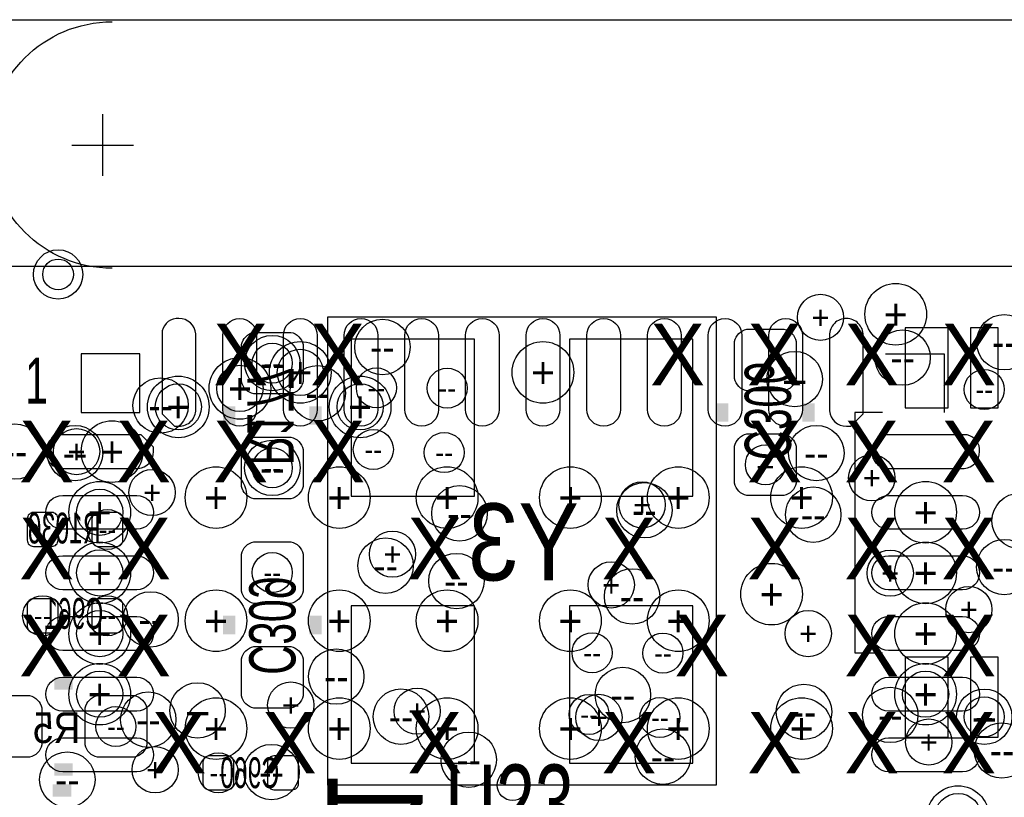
# Model space of a CAD drawing. Extents: x -22 to 398, y -34 to 263.
# Tile 15 of 39: x 17 to 25, y 29 to 35. Entities that reach past the tile are written whole.
import ezdxf
from ezdxf.enums import TextEntityAlignment as Align

# ---------------------------------------------------------------- set-up
doc = ezdxf.new("R2010")
doc.units = 0
for name, color, linetype in [('ASSY_BOT', 17, 'CONTINUOUS'), ('ASSY_TOP', 18, 'CONTINUOUS'), ('BOT', 16, 'CONTINUOUS'), ('DRILL', 12, 'CONTINUOUS'), ('OUTLINE', 6, 'CONTINUOUS'), ('SILK_BOT', 13, 'CONTINUOUS'), ('SILK_TOP', 14, 'CONTINUOUS'), ('TOP', 15, 'CONTINUOUS')]:
    doc.layers.add(name, color=color, linetype=linetype)

# ---------------------------------------------------------------- blocks, each defined once
blk = doc.blocks.new('FIGURE_CIRCLE')
blk.add_circle((0, 0), 0.5)

msp = doc.modelspace()

# ---------------------------------------------------------------- linework, layer by layer
at = {"layer": 'BOT'}
for points in [[(19.2532, 32.5628), (19.2532, 32.258, -0.294587), (19.1516, 32.1564), (18.8468, 32.1564, -0.294587), (18.7452, 32.258), (18.7452, 32.5628, -0.294587), (18.8468, 32.6644), (19.1516, 32.6644, -0.294587)], [(22.8092, 32.2834), (22.8092, 32.5882, -0.294587), (22.9108, 32.6898), (23.2156, 32.6898, -0.294587), (23.3172, 32.5882), (23.3172, 32.2834, -0.294587), (23.2156, 32.1818), (22.9108, 32.1818, -0.294587)], [(22.8092, 31.4198), (22.8092, 31.7246, -0.294587), (22.9108, 31.8262), (23.2156, 31.8262, -0.294587), (23.3172, 31.7246), (23.3172, 31.4198, -0.294587), (23.2156, 31.3182), (22.9108, 31.3182, -0.294587)], [(19.2532, 31.6992), (19.2532, 31.3944, -0.294587), (19.1516, 31.2928), (18.8468, 31.2928, -0.294587), (18.7452, 31.3944), (18.7452, 31.6992, -0.294587), (18.8468, 31.8008), (19.1516, 31.8008, -0.294587)], [(16.9799, 30.9499, 0.414214), (17.0307, 30.8991), (17.1831, 30.8991, 0.414214), (17.2339, 30.9499), (17.2339, 31.1277, 0.414214), (17.1831, 31.1785), (17.0307, 31.1785, 0.414214), (16.9799, 31.1277)], [(17.5133, 30.9499, 0.414214), (17.5641, 30.8991), (17.7165, 30.8991, 0.414214), (17.7673, 30.9499), (17.7673, 31.1277, 0.414214), (17.7165, 31.1785), (17.5641, 31.1785, 0.414214), (17.5133, 31.1277)], [(19.2532, 30.8356), (19.2532, 30.5308, -0.294587), (19.1516, 30.4292), (18.8468, 30.4292, -0.294587), (18.7452, 30.5308), (18.7452, 30.8356, -0.294587), (18.8468, 30.9372), (19.1516, 30.9372, -0.294587)], [(17.2339, 30.4165, 0.414214), (17.1831, 30.4673), (17.0307, 30.4673, 0.414214), (16.9799, 30.4165), (16.9799, 30.2387, 0.414214), (17.0307, 30.1879), (17.1831, 30.1879, 0.414214), (17.2339, 30.2387)], [(17.5133, 30.2387, 0.414214), (17.5641, 30.1879), (17.7165, 30.1879, 0.414214), (17.7673, 30.2387), (17.7673, 30.4165, 0.414214), (17.7165, 30.4673), (17.5641, 30.4673, 0.414214), (17.5133, 30.4165)], [(19.2532, 29.972), (19.2532, 29.6672, -0.294587), (19.1516, 29.5656), (18.8468, 29.5656, -0.294587), (18.7452, 29.6672), (18.7452, 29.972, -0.294587), (18.8468, 30.0736), (19.1516, 30.0736, -0.294587)], [(16.694404, 29.66847), (16.999204, 29.66847, -0.294587), (17.100804, 29.56687), (17.100804, 29.26207, -0.294587), (16.999204, 29.16047), (16.694404, 29.16047, -0.294587), (16.592804, 29.26207), (16.592804, 29.56687, -0.294587)], [(17.558004, 29.66847), (17.862804, 29.66847, -0.294587), (17.964404, 29.56687), (17.964404, 29.26207, -0.294587), (17.862804, 29.16047), (17.558004, 29.16047, -0.294587), (17.456404, 29.26207), (17.456404, 29.56687, -0.294587)], [(18.6817, 29.1211, 0.414214), (18.6309, 29.1719), (18.4785, 29.1719, 0.414214), (18.4277, 29.1211), (18.4277, 28.9433, 0.414214), (18.4785, 28.8925), (18.6309, 28.8925, 0.414214), (18.6817, 28.9433)], [(18.9611, 28.9433, 0.414214), (19.0119, 28.8925), (19.1643, 28.8925, 0.414214), (19.2151, 28.9433), (19.2151, 29.1211, 0.414214), (19.1643, 29.1719), (19.0119, 29.1719, 0.414214), (18.9611, 29.1211)]]:
    msp.add_lwpolyline(points, format="xyb", close=True, dxfattribs=at)
for points in [[(24.569928, 32.040576), (24.569928, 32.700976), (24.214328, 32.700976), (24.214328, 32.040576)], [(24.981408, 32.040576), (24.981408, 32.700976), (24.752808, 32.700976), (24.752808, 32.040576)], [(19.648678, 31.313374), (20.664678, 31.313374), (20.664678, 32.608774), (19.648678, 32.608774)], [(21.448522, 31.313374), (22.464522, 31.313374), (22.464522, 32.608774), (21.448522, 32.608774)], [(19.648678, 29.113226), (20.664678, 29.113226), (20.664678, 30.408626), (19.648678, 30.408626)], [(21.448522, 29.113226), (22.464522, 29.113226), (22.464522, 30.408626), (21.448522, 30.408626)], [(24.569928, 29.325824), (24.569928, 29.986224), (24.214328, 29.986224), (24.214328, 29.325824)], [(24.981408, 29.325824), (24.981408, 29.986224), (24.752808, 29.986224), (24.752808, 29.325824)]]:
    msp.add_lwpolyline(points, close=True, dxfattribs=at)
msp.add_circle((17.234154, 33.14192), 0.127, dxfattribs=at)
at = {"layer": 'OUTLINE'}
for points in [[(11.8745, 35.2425), (51.676808, 35.2425)], [(17.602454, 33.95472), (17.602454, 34.46272)], [(17.348454, 34.20872), (17.856454, 34.20872)]]:
    msp.add_lwpolyline(points, dxfattribs=at)
for points in [[(17.678654, 33.19272, -1), (17.678654, 35.22472)], [(52.6415, 7.8105), (14.2875, 7.8105), (11.8745, 7.8105, -0.414199), (10.9855, 8.6995), (10.9855, 11.1125), (10.9855, 29.9085), (10.9855, 32.3215, -0.414223), (11.8745, 33.2105), (14.2875, 33.2105), (52.6415, 33.2105, 0.414203)]]:
    msp.add_lwpolyline(points, format="xyb", dxfattribs=at)
at = {"layer": 'SILK_BOT'}
msp.add_lwpolyline([(19.4564, 28.9306), (19.4564, 32.7914), (22.6568, 32.7914), (22.6568, 28.9306)], close=True, dxfattribs=at)
at = {"layer": 'SILK_BOT', "const_width": 0.1016}
for points in [[(18.6436, 32.0548), (18.6436, 31.9024)], [(19.3548, 32.0548), (19.3548, 31.9024)], [(22.7076, 31.9278), (22.7076, 32.0802)], [(23.4188, 31.9278), (23.4188, 32.0802)], [(18.6436, 30.3276), (18.6436, 30.1752)], [(19.3548, 30.3276), (19.3548, 30.1752)], [(17.202404, 29.77007), (17.354804, 29.77007)], [(17.202404, 29.05887), (17.354804, 29.05887)], [(17.342104, 28.88742), (17.189704, 28.88742)]]:
    msp.add_lwpolyline(points, dxfattribs=at)
at = {"layer": 'SILK_BOT'}
msp.add_lwpolyline([(24.0284, 32.004), (23.7998, 32.004), (23.7998, 30.0228), (24.0284, 30.0228)], dxfattribs=at)
at = {"layer": 'SILK_TOP'}
msp.add_lwpolyline([(17.4244, 32.4866), (17.4244, 32.004), (17.907, 32.004), (17.907, 32.4866)], close=True, dxfattribs=at)
msp.add_lwpolyline([(24.0538, 32.4866), (24.5364, 32.4866), (24.5364, 32.004)], dxfattribs=at)
at = {"layer": 'TOP'}
for points in [[(18.230342, 32.7787), (18.205958, 32.7787, 0.386263), (18.090642, 32.6517), (18.090642, 31.9913), (18.192242, 31.8897), (18.230342, 31.8897, 0.414214), (18.370042, 32.0294), (18.370042, 32.6517, 0.386607)], [(18.590768, 32.0294), (18.590768, 32.639, -1), (18.870168, 32.639), (18.870168, 32.0294, -1)], [(19.09064, 32.0294), (19.09064, 32.639, -1), (19.37004, 32.639), (19.37004, 32.0294, -1)], [(19.590766, 32.0294), (19.590766, 32.639, -1), (19.870166, 32.639), (19.870166, 32.0294, -1)], [(20.090638, 32.0294), (20.090638, 32.639, -1), (20.370038, 32.639), (20.370038, 32.0294, -1)], [(20.590764, 32.0294), (20.590764, 32.639, -1), (20.870164, 32.639), (20.870164, 32.0294, -1)], [(21.090636, 32.0294), (21.090636, 32.639, -1), (21.370036, 32.639), (21.370036, 32.0294, -1)], [(21.590762, 32.0294), (21.590762, 32.639, -1), (21.870162, 32.639), (21.870162, 32.0294, -1)], [(22.090634, 32.0294), (22.090634, 32.639, -1), (22.370034, 32.639), (22.370034, 32.0294, -1)], [(22.59076, 32.0294), (22.59076, 32.639, -1), (22.87016, 32.639), (22.87016, 32.0294, -1)], [(23.090632, 32.0294), (23.090632, 32.639, -1), (23.370032, 32.639), (23.370032, 32.0294, -1)], [(23.590758, 32.639), (23.590758, 32.0167, 0.386607), (23.730458, 31.8897), (23.768558, 31.8897), (23.870158, 31.9913), (23.870158, 32.639, 0.414214), (23.730458, 32.7787, 0.414214)], [(17.272, 31.540958), (17.8943, 31.540958, 0.386607), (18.0213, 31.680658), (18.0213, 31.718758), (17.9197, 31.820358), (17.272, 31.820358, 0.414214), (17.1323, 31.680658, 0.414214)], [(24.8285, 31.680658), (24.8285, 31.705042, 0.386263), (24.7015, 31.820358), (24.0411, 31.820358), (23.9395, 31.718758), (23.9395, 31.680658, 0.414214), (24.0792, 31.540958), (24.7015, 31.540958, 0.386607)], [(17.8816, 31.040832), (17.272, 31.040832, -1), (17.272, 31.320232), (17.8816, 31.320232, -1)], [(24.0792, 31.320232), (24.6888, 31.320232, -1), (24.6888, 31.040832), (24.0792, 31.040832, -1)], [(17.8816, 30.54096), (17.272, 30.54096, -1), (17.272, 30.82036), (17.8816, 30.82036, -1)], [(24.0792, 30.82036), (24.6888, 30.82036, -1), (24.6888, 30.54096), (24.0792, 30.54096, -1)], [(17.8816, 30.040834), (17.272, 30.040834, -1), (17.272, 30.320234), (17.8816, 30.320234, -1)], [(24.0792, 30.320234), (24.6888, 30.320234, -1), (24.6888, 30.040834), (24.0792, 30.040834, -1)], [(17.8816, 29.540962), (17.272, 29.540962, -1), (17.272, 29.820362), (17.8816, 29.820362, -1)], [(24.0792, 29.820362), (24.6888, 29.820362, -1), (24.6888, 29.540962), (24.0792, 29.540962, -1)], [(17.8816, 29.040836), (17.272, 29.040836, -1), (17.272, 29.320236), (17.8816, 29.320236, -1)], [(24.0792, 29.320236), (24.6888, 29.320236, -1), (24.6888, 29.040836), (24.0792, 29.040836, -1)]]:
    msp.add_lwpolyline(points, format="xyb", close=True, dxfattribs=at)
for centre in [(17.234154, 33.14192), (20.9804, 28.9306)]:
    msp.add_circle(centre, 0.127, dxfattribs=at)

# ---------------------------------------------------------------- block references
at = {"layer": 'DRILL'}
for p, xscale, yscale in [((17.234154, 33.14192), 0.4064, 0.4064), ((24.13762, 32.813498), 0.508, 0.508), ((23.51786, 32.788098), 0.381, 0.381), ((25.031954, 32.58312), 0.4572, 0.4572), ((19.90725, 32.54375), 0.4572, 0.4572), ((18.9992, 32.4104), 0.4572, 0.4572), ((24.193754, 32.45612), 0.4572, 0.4572), ((18.9992, 32.4104), 0.3302, 0.3302), ((19.23034, 32.3342), 0.508, 0.508), ((21.230336, 32.3342), 0.508, 0.508), ((19.23034, 32.3342), 0.381, 0.381), ((23.304754, 32.27832), 0.4572, 0.4572), ((18.732754, 32.20212), 0.508, 0.508), ((18.732754, 32.20212), 0.381, 0.381), ((19.37385, 32.16275), 0.4572, 0.4572), ((18.224754, 32.04972), 0.508, 0.508), ((19.723354, 32.04972), 0.508, 0.508), ((19.857212, 32.206438), 0.3302, 0.3302), ((20.44065, 32.203898), 0.3302, 0.3302), ((24.867108, 32.192976), 0.3302, 0.3302), ((18.07845, 32.06115), 0.4572, 0.4572), ((18.224754, 32.04972), 0.381, 0.381), ((19.723354, 32.04972), 0.381, 0.381), ((16.878554, 31.68142), 0.4572, 0.4572), ((17.373854, 31.66872), 0.4572, 0.4572), ((17.6784, 31.680658), 0.508, 0.508), ((23.482554, 31.66872), 0.4572, 0.4572), ((17.386554, 31.680658), 0.381, 0.381), ((19.831812, 31.698438), 0.3302, 0.3302), ((20.416012, 31.673038), 0.3302, 0.3302), ((18.9992, 31.5468), 0.4572, 0.4572), ((23.0632, 31.5722), 0.3302, 0.3302), ((18.9992, 31.5468), 0.3302, 0.3302), ((23.939754, 31.46552), 0.381, 0.381), ((18.0086, 31.3436), 0.381, 0.381), ((18.535396, 31.302198), 0.508, 0.508), ((19.551396, 31.302198), 0.508, 0.508), ((20.440396, 31.302198), 0.508, 0.508), ((21.456396, 31.302198), 0.508, 0.508), ((22.345396, 31.302198), 0.508, 0.508), ((23.361396, 31.302198), 0.508, 0.508), ((17.5768, 31.180532), 0.508, 0.508), ((22.06625, 31.19755), 0.4572, 0.4572), ((22.0472, 31.242), 0.381, 0.381), ((24.384, 31.180532), 0.508, 0.508), ((17.5768, 31.180532), 0.381, 0.381), ((20.54225, 31.17215), 0.4572, 0.4572), ((23.457154, 31.16072), 0.4572, 0.4572), ((25.158954, 31.10992), 0.4572, 0.4572), ((17.6403, 31.0388), 0.3302, 0.3302), ((19.9898, 30.8356), 0.381, 0.381), ((17.5768, 30.68066), 0.508, 0.508), ((19.93265, 30.74035), 0.4572, 0.4572), ((24.384, 30.68066), 0.508, 0.508), ((25.031954, 30.72892), 0.4572, 0.4572), ((17.5768, 30.68066), 0.381, 0.381), ((18.9992, 30.6832), 0.3302, 0.3302), ((20.51685, 30.61335), 0.4572, 0.4572), ((24.092154, 30.67812), 0.381, 0.381), ((21.7932, 30.5816), 0.381, 0.381), ((23.114, 30.5054), 0.508, 0.508), ((21.96465, 30.48635), 0.4572, 0.4572), ((17.996154, 30.29712), 0.4572, 0.4572), ((18.535396, 30.286198), 0.508, 0.508), ((19.551396, 30.286198), 0.508, 0.508), ((20.440396, 30.286198), 0.508, 0.508), ((21.456396, 30.286198), 0.508, 0.508), ((22.345396, 30.286198), 0.508, 0.508), ((24.7396, 30.3784), 0.381, 0.381), ((17.1069, 30.3276), 0.3302, 0.3302), ((17.5768, 30.180534), 0.508, 0.508), ((17.6403, 30.3276), 0.3302, 0.3302), ((24.384, 30.180534), 0.508, 0.508), ((17.5768, 30.180534), 0.381, 0.381), ((23.416768, 30.180534), 0.381, 0.381), ((21.635212, 30.022038), 0.3302, 0.3302), ((22.21865, 30.019498), 0.3302, 0.3302), ((19.52625, 29.82595), 0.4572, 0.4572), ((17.5768, 29.680662), 0.508, 0.508), ((17.5768, 29.680662), 0.381, 0.381), ((21.88845, 29.67355), 0.4572, 0.4572), ((24.384, 29.680662), 0.508, 0.508), ((24.384, 29.680662), 0.381, 0.381), ((18.38325, 29.54655), 0.4572, 0.4572), ((19.1516, 29.591), 0.381, 0.381), ((20.05965, 29.49575), 0.4572, 0.4572), ((20.193, 29.5402), 0.381, 0.381), ((23.380954, 29.53512), 0.4572, 0.4572), ((24.092154, 29.50972), 0.4572, 0.4572), ((24.867108, 29.494226), 0.4572, 0.4572), ((17.97685, 29.47035), 0.4572, 0.4572), ((18.535396, 29.397198), 0.508, 0.508), ((19.551396, 29.397198), 0.508, 0.508), ((20.440396, 29.397198), 0.508, 0.508), ((21.456396, 29.397198), 0.508, 0.508), ((21.609812, 29.514038), 0.3302, 0.3302), ((21.6916, 29.4894), 0.381, 0.381), ((22.194012, 29.488638), 0.3302, 0.3302), ((22.345396, 29.397198), 0.508, 0.508), ((23.361396, 29.397198), 0.508, 0.508), ((24.867108, 29.494226), 0.3302, 0.3302), ((17.710404, 29.41447), 0.3302, 0.3302), ((24.4094, 29.2862), 0.381, 0.381), ((22.21865, 29.16555), 0.4572, 0.4572), ((25.01265, 29.21635), 0.4572, 0.4572), ((20.61845, 29.14015), 0.4572, 0.4572), ((18.034, 29.0576), 0.381, 0.381), ((18.99285, 29.03855), 0.4572, 0.4572), ((17.310354, 28.97632), 0.4572, 0.4572), ((18.5547, 29.0322), 0.3302, 0.3302), ((24.650954, 28.67152), 0.508, 0.508), ((24.650954, 28.67152), 0.381, 0.381)]:
    msp.add_blockref('FIGURE_CIRCLE', p, dxfattribs=dict(at, xscale=xscale, yscale=yscale))

# ---------------------------------------------------------------- texts
at = {"layer": 'ASSY_BOT', "text_generation_flag": 2, "width": 0.666667}
for s, p in [('C306', (22.892512, 32.015938)), ('R177', (18.79473, 31.971996)), ('C309', (18.808954, 30.24632))]:
    msp.add_text(s, height=0.381, rotation=270, dxfattribs=at).set_placement(p, align=Align.CENTER)
at = {"layer": 'ASSY_BOT', "text_generation_flag": 2}
for s, height, width, p in [('Y3', 0.635, 0.8784, (21.069554, 30.618684)), ('R1036', 0.254, 0.6, (17.284954, 30.923484)), ('C961', 0.254, 0.6, (17.36344, 30.219396)), ('R5', 0.254, 0.9, (17.2212, 29.277564)), ('C960', 0.254, 0.6, (18.81378, 28.906216))]:
    msp.add_text(s, height=height, dxfattribs=dict(at, width=width)).set_placement(p, align=Align.CENTER)
at = {"layer": 'ASSY_TOP', "width": 0.68}
msp.add_text('U23', height=0.635, dxfattribs=at).set_placement((20.955, 28.465018), align=Align.CENTER)
at = {"layer": 'DRILL'}
for s, height, p in [('+', 0.254, (24.13762, 32.813498)), ('+', 0.1905, (23.51786, 32.788098)), ('X', 0.508, (18.739104, 32.48152)), ('X', 0.508, (19.539204, 32.48152)), ('X', 0.508, (22.339554, 32.48152)), ('X', 0.508, (23.139654, 32.48152)), ('X', 0.508, (23.939754, 32.48152)), ('X', 0.508, (24.739854, 32.48152)), ('--', 0.2286, (25.031954, 32.58312)), ('--', 0.2286, (19.90725, 32.54375)), ('--', 0.2286, (18.9992, 32.4104)), ('--', 0.1651, (18.9992, 32.4104)), ('+', 0.254, (19.23034, 32.3342)), ('+', 0.1905, (19.23034, 32.3342)), ('+', 0.254, (21.230336, 32.3342)), ('--', 0.2286, (24.193754, 32.45612)), ('+', 0.254, (18.732754, 32.20212)), ('+', 0.1905, (18.732754, 32.20212)), ('--', 0.2286, (23.304754, 32.27832)), ('+', 0.254, (18.224754, 32.04972)), ('--', 0.2286, (19.37385, 32.16275)), ('+', 0.254, (19.723354, 32.04972)), ('--', 0.1651, (19.857212, 32.206438)), ('--', 0.1651, (20.44065, 32.203898)), ('--', 0.1651, (24.867108, 32.192976)), ('+', 0.1905, (18.224754, 32.04972)), ('+', 0.1905, (19.723354, 32.04972)), ('--', 0.2286, (18.07845, 32.06115)), ('X', 0.508, (17.138904, 31.68142)), ('X', 0.508, (17.939004, 31.68142)), ('X', 0.508, (18.739104, 31.68142)), ('X', 0.508, (19.539204, 31.68142)), ('X', 0.508, (23.139654, 31.68142)), ('X', 0.508, (23.939754, 31.68142)), ('X', 0.508, (24.739854, 31.68142)), ('+', 0.1905, (17.386554, 31.680658)), ('+', 0.254, (17.6784, 31.680658)), ('--', 0.2286, (16.878554, 31.68142)), ('--', 0.2286, (17.373854, 31.66872)), ('--', 0.1651, (19.831812, 31.698438)), ('--', 0.1651, (20.416012, 31.673038)), ('--', 0.2286, (23.482554, 31.66872)), ('--', 0.2286, (18.9992, 31.5468)), ('--', 0.1651, (18.9992, 31.5468)), ('--', 0.1651, (23.0632, 31.5722)), ('+', 0.1905, (23.939754, 31.46552)), ('+', 0.1905, (18.0086, 31.3436)), ('+', 0.254, (18.535396, 31.302198)), ('+', 0.254, (19.551396, 31.302198)), ('+', 0.254, (20.440396, 31.302198)), ('+', 0.254, (21.456396, 31.302198)), ('+', 0.254, (22.345396, 31.302198)), ('+', 0.254, (23.361396, 31.302198)), ('+', 0.254, (17.5768, 31.180532)), ('+', 0.1905, (17.5768, 31.180532)), ('+', 0.1905, (22.0472, 31.242)), ('+', 0.254, (24.384, 31.180532)), ('--', 0.2286, (22.06625, 31.19755)), ('X', 0.508, (17.138904, 30.88132)), ('X', 0.508, (17.939004, 30.88132)), ('X', 0.508, (20.339304, 30.88132)), ('--', 0.2286, (20.54225, 31.17215)), ('X', 0.508, (21.939504, 30.88132)), ('X', 0.508, (23.139654, 30.88132)), ('--', 0.2286, (23.457154, 31.16072)), ('X', 0.508, (23.939754, 30.88132)), ('X', 0.508, (24.739854, 30.88132)), ('--', 0.1651, (17.6403, 31.0388)), ('+', 0.1905, (19.9898, 30.8356)), ('+', 0.254, (17.5768, 30.68066)), ('+', 0.254, (24.384, 30.68066)), ('+', 0.1905, (17.5768, 30.68066)), ('--', 0.2286, (19.93265, 30.74035)), ('+', 0.1905, (24.092154, 30.67812)), ('--', 0.2286, (25.031954, 30.72892)), ('--', 0.1651, (18.9992, 30.6832)), ('--', 0.2286, (20.51685, 30.61335)), ('+', 0.1905, (21.7932, 30.5816)), ('+', 0.254, (23.114, 30.5054)), ('--', 0.2286, (21.96465, 30.48635)), ('+', 0.1905, (24.7396, 30.3784)), ('+', 0.254, (18.535396, 30.286198)), ('+', 0.254, (19.551396, 30.286198)), ('+', 0.254, (20.440396, 30.286198)), ('+', 0.254, (21.456396, 30.286198)), ('+', 0.254, (22.345396, 30.286198)), ('X', 0.508, (17.138904, 30.08122)), ('--', 0.1651, (17.1069, 30.3276)), ('+', 0.254, (17.5768, 30.180534)), ('--', 0.1651, (17.6403, 30.3276)), ('X', 0.508, (17.939004, 30.08122)), ('--', 0.2286, (17.996154, 30.29712)), ('X', 0.508, (22.539706, 30.08122)), ('X', 0.508, (23.939754, 30.08122)), ('+', 0.254, (24.384, 30.180534)), ('X', 0.508, (24.739854, 30.08122)), ('+', 0.1905, (17.5768, 30.180534)), ('+', 0.1905, (23.416768, 30.180534)), ('--', 0.1651, (21.635212, 30.022038)), ('--', 0.1651, (22.21865, 30.019498)), ('--', 0.2286, (19.52625, 29.82595)), ('+', 0.254, (17.5768, 29.680662)), ('+', 0.1905, (17.5768, 29.680662)), ('+', 0.254, (24.384, 29.680662)), ('+', 0.1905, (24.384, 29.680662)), ('+', 0.1905, (19.1516, 29.591)), ('--', 0.2286, (21.88845, 29.67355)), ('+', 0.1905, (20.193, 29.5402)), ('+', 0.1905, (21.6916, 29.4894)), ('X', 0.508, (18.231104, 29.28112)), ('--', 0.2286, (18.38325, 29.54655)), ('+', 0.254, (18.535396, 29.397198)), ('X', 0.508, (19.139154, 29.28112)), ('+', 0.254, (19.551396, 29.397198)), ('--', 0.2286, (20.05965, 29.49575)), ('X', 0.508, (20.339304, 29.28112)), ('+', 0.254, (20.440396, 29.397198)), ('+', 0.254, (21.456396, 29.397198)), ('--', 0.1651, (21.609812, 29.514038)), ('X', 0.508, (21.939504, 29.28112)), ('--', 0.1651, (22.194012, 29.488638)), ('+', 0.254, (22.345396, 29.397198)), ('X', 0.508, (23.139654, 29.28112)), ('+', 0.254, (23.361396, 29.397198)), ('--', 0.2286, (23.380954, 29.53512)), ('X', 0.508, (23.939754, 29.28112)), ('--', 0.2286, (24.092154, 29.50972)), ('X', 0.508, (24.739854, 29.28112)), ('--', 0.2286, (24.867108, 29.494226)), ('--', 0.1651, (24.867108, 29.494226)), ('--', 0.1651, (17.710404, 29.41447)), ('--', 0.2286, (17.97685, 29.47035)), ('+', 0.1905, (24.4094, 29.2862)), ('--', 0.2286, (22.21865, 29.16555)), ('--', 0.2286, (25.01265, 29.21635)), ('+', 0.1905, (18.034, 29.0576)), ('--', 0.2286, (20.61845, 29.14015)), ('--', 0.1651, (18.5547, 29.0322)), ('--', 0.2286, (18.99285, 29.03855)), ('--', 0.2286, (17.310354, 28.97632))]:
    msp.add_text(s, height=height, dxfattribs=at).set_placement(p, align=Align.MIDDLE_CENTER)
at = {"layer": 'SILK_BOT', "text_generation_flag": 2, "width": 0.774194}
msp.add_text('1', height=0.7874, rotation=270, dxfattribs=at).set_placement((19.452336, 28.79852), align=Align.CENTER)
at = {"layer": 'SILK_TOP', "width": 0.666667}
msp.add_text('1', height=0.381, dxfattribs=at).set_placement((17.056354, 32.07512), align=Align.CENTER)

doc.saveas('drawing.dxf')
